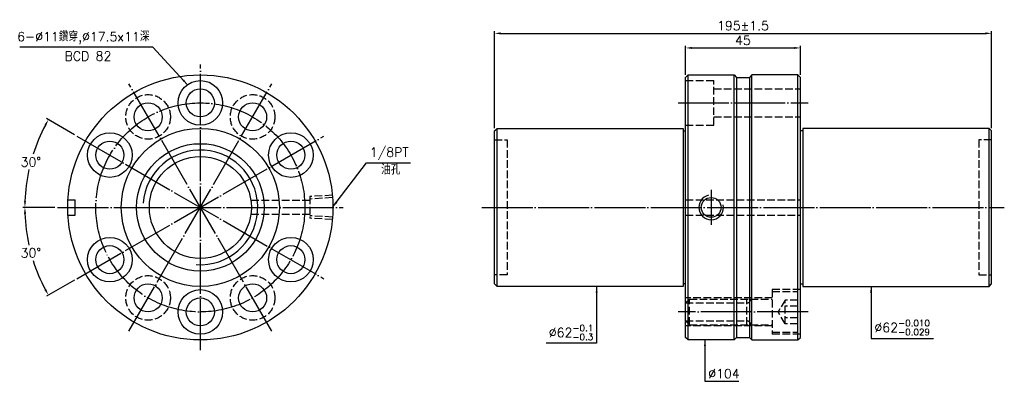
# Model space of a CAD drawing. Header units: millimetres. Extents: x 2949 to 3335, y -385 to -244.
import ezdxf

# ---------------------------------------------------------------- set-up
doc = ezdxf.new("R2010")
doc.units = ezdxf.units.MM
doc.linetypes.add('CENTER', pattern=[22, 20, -1, 0, -1])
doc.linetypes.add('DASHED', pattern=[4, 3, -1])
for name, color, linetype in [('DDVIEW', 7, 'Continuous'), ('NT', 7, 'Continuous'), ('NT-DIM', 2, 'Continuous')]:
    doc.layers.add(name, color=color, linetype=linetype)
doc.styles.get("Standard").update_dxf_attribs({"font": 'simplex.shx', "bigfont": 'chineset.shx'})
doc.dimstyles.new('ISO-25', dxfattribs={"dimscale": 1.2, "dimtxt": 3, "dimasz": 2, "dimexe": 0.7, "dimexo": 0.862, "dimgap": 1, "dimtad": 1, "dimdec": 3, "dimdsep": 46, "dimtxsty": 'Standard', "dimcen": 1.5, "dimclrd": 256, "dimclre": 256, "dimclrt": 256, "dimazin": 2, "dimtfac": 1, "dimtdec": 3, "dimtmove": 0, "dimatfit": 3, "dimfxl": 0, "dimtolj": 1, "dimlwd": -1, "dimlwe": -1, "dimarcsym": 0})

# ---------------------------------------------------------------- blocks, each defined once
blk = doc.blocks.new('*D4')
at = {"layer": 'Defpoints', "color": 0}
for p in [(3330.26, -248.9), (3135.26, -287.17), (3330.26, -287.17)]:
    blk.add_point(p, dxfattribs=at)
at = {"layer": 'NT-DIM'}
for p, q in [((3135.26, -286.14), (3135.26, -248.06)), ((3137.66, -248.9), (3327.86, -248.9)), ((3330.26, -286.14), (3330.26, -248.06))]:
    blk.add_line(p, q, dxfattribs=at)
for points in [[(3137.66, -248.5), (3137.66, -249.3), (3135.26, -248.9)], [(3327.86, -248.5), (3327.86, -249.3), (3330.26, -248.9)]]:
    blk.add_solid(points, dxfattribs=at)
at = {"layer": 'NT-DIM', "insert": (3232.76, -245.9), "char_height": 3.6, "attachment_point": 5}
blk.add_mtext('\\A1;195%%P1.5', dxfattribs=at)
blk = doc.blocks.new('*D5')
at = {"layer": 'Defpoints', "color": 0}
for p in [(3255.26, -254.62), (3210.26, -266.17), (3255.26, -266.17)]:
    blk.add_point(p, dxfattribs=at)
at = {"layer": 'NT-DIM'}
for p, q in [((3210.26, -265.14), (3210.26, -253.78)), ((3212.66, -254.62), (3252.86, -254.62)), ((3255.26, -265.14), (3255.26, -253.78))]:
    blk.add_line(p, q, dxfattribs=at)
for points in [[(3212.66, -254.22), (3212.66, -255.02), (3210.26, -254.62)], [(3252.86, -254.22), (3252.86, -255.02), (3255.26, -254.62)]]:
    blk.add_solid(points, dxfattribs=at)
at = {"layer": 'NT-DIM', "insert": (3232.76, -251.62), "char_height": 3.6, "attachment_point": 5}
blk.add_mtext('\\A1;45', dxfattribs=at)
blk = doc.blocks.new('*D6')
at = {"layer": 'Defpoints', "color": 0}
for p in [(2971.4, -289.17), (2955.22, -293.63), (2963.89, -317.17), (3075.89, -317.17), (3068.39, -345.17)]:
    blk.add_point(p, dxfattribs=at)
at = {"layer": 'NT-DIM'}
for p, q in [((2970.5, -288.66), (2959.56, -282.34)), ((2962.86, -317.17), (2950.23, -317.17))]:
    blk.add_line(p, q, dxfattribs=at)
for start, end in [(151.998, 162.384), (167.5822, 178.002)]:
    blk.add_arc((3019.89, -317.17), 68.83, start, end, dxfattribs=at)
for points in [[(2958.77, -284.66), (2959.47, -285.05), (2960.29, -282.76)], [(2951.51, -314.78), (2950.71, -314.77), (2951.07, -317.17)]]:
    blk.add_solid(points, dxfattribs=at)
at = {"layer": 'NT-DIM', "insert": (2953.41, -299.36), "char_height": 3.6, "attachment_point": 5, "rotation": 1}
blk.add_mtext('\\A1;30°', dxfattribs=at)
blk = doc.blocks.new('*D7')
at = {"layer": 'Defpoints', "color": 0}
for p in [(3068.39, -289.17), (2963.89, -317.17), (3075.89, -317.17), (2952.11, -329.12), (2971.4, -345.17)]:
    blk.add_point(p, dxfattribs=at)
at = {"layer": 'NT-DIM'}
for p, q in [((2962.86, -317.17), (2950.23, -317.17)), ((2970.5, -345.69), (2959.56, -352.01))]:
    blk.add_line(p, q, dxfattribs=at)
for start, end in [(181.998, 192.4396), (197.5892, 208.002)]:
    blk.add_arc((3019.89, -317.17), 68.83, start, end, dxfattribs=at)
for points in [[(2950.71, -319.58), (2951.51, -319.57), (2951.07, -317.17)], [(2959.47, -349.29), (2958.77, -349.68), (2960.29, -351.59)]]:
    blk.add_solid(points, dxfattribs=at)
at = {"layer": 'NT-DIM', "insert": (2953.41, -334.99), "char_height": 3.6, "attachment_point": 5, "rotation": 1}
blk.add_mtext('\\A1;30°', dxfattribs=at)

msp = doc.modelspace()

# ---------------------------------------------------------------- linework, layer by layer
at = {"linetype": 'Continuous'}
for centre, radius in [((3019.8946, -317.173), 52), ((3019.8946, -276.173), 8.75), ((3019.8946, -276.173), 5.5), ((2999.3946, -281.666), 5.5), ((3040.3946, -281.666), 5.5), ((2984.3876, -296.673), 8.75), ((3019.8946, -317.173), 31), ((3055.4017, -296.673), 8.75), ((2984.3876, -296.673), 5.5), ((3055.4017, -296.673), 5.5), ((2984.3876, -337.673), 8.75), ((3055.4017, -337.673), 8.75), ((2984.3876, -337.673), 5.5), ((3055.4017, -337.673), 5.5), ((2999.3946, -352.6801), 5.5), ((3040.3946, -352.6801), 5.5), ((3019.8946, -358.173), 8.75), ((3019.8946, -358.173), 5.5)]:
    msp.add_circle(centre, radius, dxfattribs=at)
at = {"layer": 'DDVIEW', "color": 3, "linetype": 'CENTER'}
for p, q in [((3019.8946, -373.173), (3019.8946, -261.173)), ((3047.8946, -365.6704), (2991.8946, -268.6756)), ((2991.8946, -365.6704), (3047.8946, -268.6756)), ((2971.3972, -345.173), (3068.3921, -289.173)), ((2971.3972, -289.173), (3068.3921, -345.173)), ((2963.8946, -317.173), (3075.8946, -317.173))]:
    msp.add_line(p, q, dxfattribs=at)
at = {"layer": 'DDVIEW', "color": 1, "linetype": 'DASHED'}
for p, q in [((3071.6738, -312.3853), (3062.8946, -312.934)), ((3062.8946, -314.423), (3039.7047, -314.423)), ((3062.8946, -312.934), (3062.8946, -321.412)), ((3071.7541, -313.3531), (3062.8946, -313.9068)), ((3062.8946, -319.923), (3039.7047, -319.923)), ((3071.7541, -320.9929), (3062.8946, -320.4392)), ((3071.6738, -321.9607), (3062.8946, -321.412))]:
    msp.add_line(p, q, dxfattribs=at)
at = {"layer": 'DDVIEW'}
for p, q in [((2967.9813, -314.173), (2970.808, -314.173)), ((2970.808, -320.173), (2970.808, -314.173)), ((2967.9813, -320.173), (2970.808, -320.173))]:
    msp.add_line(p, q, dxfattribs=at)
at = {"layer": 'DDVIEW', "color": 1, "linetype": 'DASHED'}
for centre in [(2999.3946, -281.666), (3040.3946, -281.666), (2999.3946, -352.6801), (3040.3946, -352.6801)]:
    msp.add_circle(centre, 8.75, dxfattribs=at)
at = {"layer": 'DDVIEW', "color": 3, "linetype": 'CENTER'}
msp.add_circle((3019.8946, -317.173), 41, dxfattribs=at)
at = {"layer": 'DDVIEW'}
for radius in [25, 20]:
    msp.add_circle((3019.8946, -317.173), radius, dxfattribs=at)
at = {"layer": 'DDVIEW', "color": 5}
msp.add_arc((3019.8946, -317.173), 22.5, 265.890583, 175.890583, dxfattribs=at)
at = {"layer": 'NT'}
for p, q in [((3210.2639, -266.173), (3211.2639, -265.173)), ((3210.2639, -368.173), (3210.2639, -266.173)), ((3211.2639, -265.173), (3229.2639, -265.173)), ((3211.2639, -369.173), (3211.2639, -265.173)), ((3229.2639, -265.173), (3230.2639, -266.173)), ((3229.2639, -369.173), (3229.2639, -265.173)), ((3230.2639, -266.173), (3230.2639, -368.173)), ((3230.2639, -266.173), (3235.2639, -266.173)), ((3236.2639, -265.173), (3235.2639, -266.173)), ((3235.2639, -266.173), (3235.2639, -368.173)), ((3254.2639, -265.173), (3236.2639, -265.173)), ((3236.2639, -369.173), (3236.2639, -265.173)), ((3255.2639, -266.173), (3254.2639, -265.173)), ((3254.2639, -369.173), (3254.2639, -265.173)), ((3255.2639, -368.173), (3255.2639, -266.173)), ((3135.2639, -287.173), (3136.2639, -286.173)), ((3135.2639, -347.173), (3135.2639, -287.173)), ((3136.2639, -286.173), (3209.2639, -286.173)), ((3136.2639, -348.173), (3136.2639, -286.173)), ((3209.2639, -286.173), (3209.2639, -348.173)), ((3209.2639, -287.173), (3210.2639, -287.173)), ((3256.2639, -287.173), (3255.2639, -287.173)), ((3329.2639, -286.173), (3256.2639, -286.173)), ((3256.2639, -286.173), (3256.2639, -348.173)), ((3330.2639, -287.173), (3329.2639, -286.173)), ((3329.2639, -348.173), (3329.2639, -286.173)), ((3330.2639, -347.173), (3330.2639, -287.173)), ((3136.2639, -348.173), (3135.2639, -347.173)), ((3210.2639, -347.173), (3209.2639, -347.173)), ((3255.2639, -347.173), (3256.2639, -347.173)), ((3329.2639, -348.173), (3330.2639, -347.173)), ((3209.2639, -348.173), (3136.2639, -348.173)), ((3256.2639, -348.173), (3329.2639, -348.173)), ((3211.2639, -369.173), (3210.2639, -368.173)), ((3229.2639, -369.173), (3211.2639, -369.173)), ((3230.2639, -368.173), (3229.2639, -369.173)), ((3230.2639, -368.173), (3235.2639, -368.173)), ((3235.2639, -368.173), (3236.2639, -369.173)), ((3236.2639, -369.173), (3254.2639, -369.173)), ((3254.2639, -369.173), (3255.2639, -368.173))]:
    msp.add_line(p, q, dxfattribs=at)
at = {"layer": 'NT', "color": 1, "linetype": 'DASHED'}
for p, q in [((3210.2639, -267.423), (3221.2639, -267.423)), ((3221.2639, -284.923), (3221.2639, -267.423)), ((3221.2639, -270.673), (3255.2639, -270.673)), ((3221.2639, -281.673), (3255.2639, -281.673)), ((3210.2639, -284.923), (3221.2639, -284.923)), ((3135.2639, -290.673), (3140.2639, -290.673)), ((3140.2639, -290.673), (3140.2639, -343.673)), ((3330.2639, -290.673), (3325.2639, -290.673)), ((3325.2639, -290.673), (3325.2639, -343.673)), ((3210.2639, -314.173), (3255.2639, -314.173)), ((3210.2639, -320.173), (3255.2639, -320.173)), ((3140.2639, -343.673), (3135.2639, -343.673)), ((3325.2639, -343.673), (3330.2639, -343.673)), ((3255.2639, -349.423), (3244.2639, -349.423)), ((3244.2639, -349.423), (3244.2639, -366.923)), ((3244.2639, -350.173), (3254.2639, -350.173)), ((3254.2639, -366.173), (3254.2639, -350.173)), ((3244.2639, -352.673), (3210.2639, -352.673)), ((3211.7639, -353.173), (3210.2639, -354.673)), ((3210.2639, -354.673), (3234.2639, -354.673)), ((3211.7639, -363.173), (3211.7639, -353.173)), ((3211.7639, -353.173), (3244.2639, -353.173)), ((3234.2639, -363.173), (3234.2639, -353.173)), ((3249.2639, -353.5542), (3246.5972, -358.173)), ((3254.2639, -353.5542), (3249.2639, -353.5542)), ((3249.2639, -362.7918), (3249.2639, -353.5542)), ((3249.2639, -362.7918), (3246.5972, -358.173)), ((3254.2639, -355.8636), (3249.2639, -355.8636)), ((3211.7639, -363.173), (3210.2639, -361.673)), ((3210.2639, -361.673), (3234.2639, -361.673)), ((3254.2639, -360.4824), (3249.2639, -360.4824)), ((3254.2639, -362.7918), (3249.2639, -362.7918)), ((3244.2639, -363.673), (3210.2639, -363.673)), ((3211.7639, -363.173), (3244.2639, -363.173)), ((3244.2639, -366.173), (3254.2639, -366.173)), ((3255.2639, -366.923), (3244.2639, -366.923))]:
    msp.add_line(p, q, dxfattribs=at)
at = {"layer": 'NT', "color": 3, "linetype": 'CENTER'}
for p, q in [((3207.2639, -276.173), (3258.2639, -276.173)), ((3220.2639, -310.2981), (3220.2639, -324.048)), ((3130.2639, -317.173), (3335.2639, -317.173)), ((3258.2639, -358.173), (3207.2639, -358.173))]:
    msp.add_line(p, q, dxfattribs=at)
at = {"layer": 'NT', "linetype": 'ByBlock'}
msp.add_circle((3220.2639, -317.173), 3.8749, dxfattribs=at)
at = {"layer": 'NT', "color": 5, "linetype": 'ByBlock'}
msp.add_arc((3220.2639, -317.173), 4.8386, 101.927372, 11.927372, dxfattribs=at)
at = {"layer": 'NT', "color": 1, "linetype": 'DASHED'}
for centre, start, end in [((3234.2639, -353.173), 270, 0), ((3234.2639, -363.173), 0, 90)]:
    msp.add_arc(centre, 1.5, start, end, dxfattribs=at)

# ---------------------------------------------------------------- texts
at = {"layer": 'NT-DIM', "char_height": 3.6}
for s, insert, attachment_point in [('\\A1;6-%%C11鑽穿,%%C17.5x11深', (2999.9403, -253.0886), 9), ('BCD 82', (2984.9858, -259.6264), 9), ('\\A1;\\A1;1/8PT', (3086.3387, -298.5227), 7), ('油孔', (3090.7708, -304.2922), 7), ('\\A1;%%C62{\\H0.7x;\\S-0.010^ -0.029;}', (3284.3135, -367.3356), 7), ('\\A1;%%C62{\\H0.7x;\\S-0.1^ -0.3;}', (3174.042, -369.2805), 9), ('\\A1;%%C104', (3219.1268, -384.1911), 7)]:
    msp.add_mtext(s, dxfattribs=dict(at, insert=insert, attachment_point=attachment_point))

# ---------------------------------------------------------------- dimensions: what is measured, and where the dimension line sits
at = {"layer": 'NT-DIM'}
dim = msp.add_linear_dim(base=(3330.2639, -248.9034), p1=(3135.2639, -287.173), p2=(3330.2639, -287.173), text='<>%%P1.5', dimstyle='ISO-25', dxfattribs=at)
dim.commit()
dim.dimension.update_dxf_attribs({"geometry": '*D4', "text_midpoint": (3232.7639, -245.9034)})
dim = msp.add_linear_dim(base=(3255.2639, -254.622), p1=(3210.2639, -266.173), p2=(3255.2639, -266.173), dimstyle='ISO-25', dxfattribs=at)
dim.commit()
dim.dimension.update_dxf_attribs({"geometry": '*D5', "text_midpoint": (3232.7639, -251.622)})
for base, line1, picture, middle in [((2955.2171, -293.6323), ((2971.3972, -289.173), (3068.3921, -345.173)), '*D6', (2953.4115, -299.3589)), ((2952.1118, -329.1249), ((2971.3972, -345.173), (3068.3921, -289.173)), '*D7', (2953.4115, -334.9871))]:
    dim = msp.add_angular_dim_2l(base=base, line1=line1, line2=((2963.8946, -317.173), (3075.8946, -317.173)), dimstyle='ISO-25', dxfattribs=at)
    dim.commit()
    dim.dimension.update_dxf_attribs({"geometry": picture, "text_midpoint": middle, "text_rotation": 1})

# ---------------------------------------------------------------- leaders
at = {"layer": 'NT-DIM', "annotation_type": 0, "has_hookline": 1}
for points, hookline_direction, text_width in [([(3014.833, -269.0356), (3001.2403, -254.2886), (3001.1403, -254.2886)], 1, 50.9143), ([(3071.8943, -316.9966), (3085.0411, -299.7007), (3085.1387, -299.7227)], 0, 15.9429), ([(3175.342, -348.173), (3175.342, -370.4805), (3175.242, -370.4805)], 1, 18.5143), ([(3283.0135, -348.173), (3283.0135, -368.5356), (3283.1135, -368.5356)], 0, 23.1943), ([(3217.8268, -369.173), (3217.8268, -385.3911), (3217.9268, -385.3911)], 0, 12)]:
    msp.add_leader(points, dimstyle='ISO-25', dxfattribs=dict(at, hookline_direction=hookline_direction, text_width=text_width))

doc.saveas('drawing.dxf')
